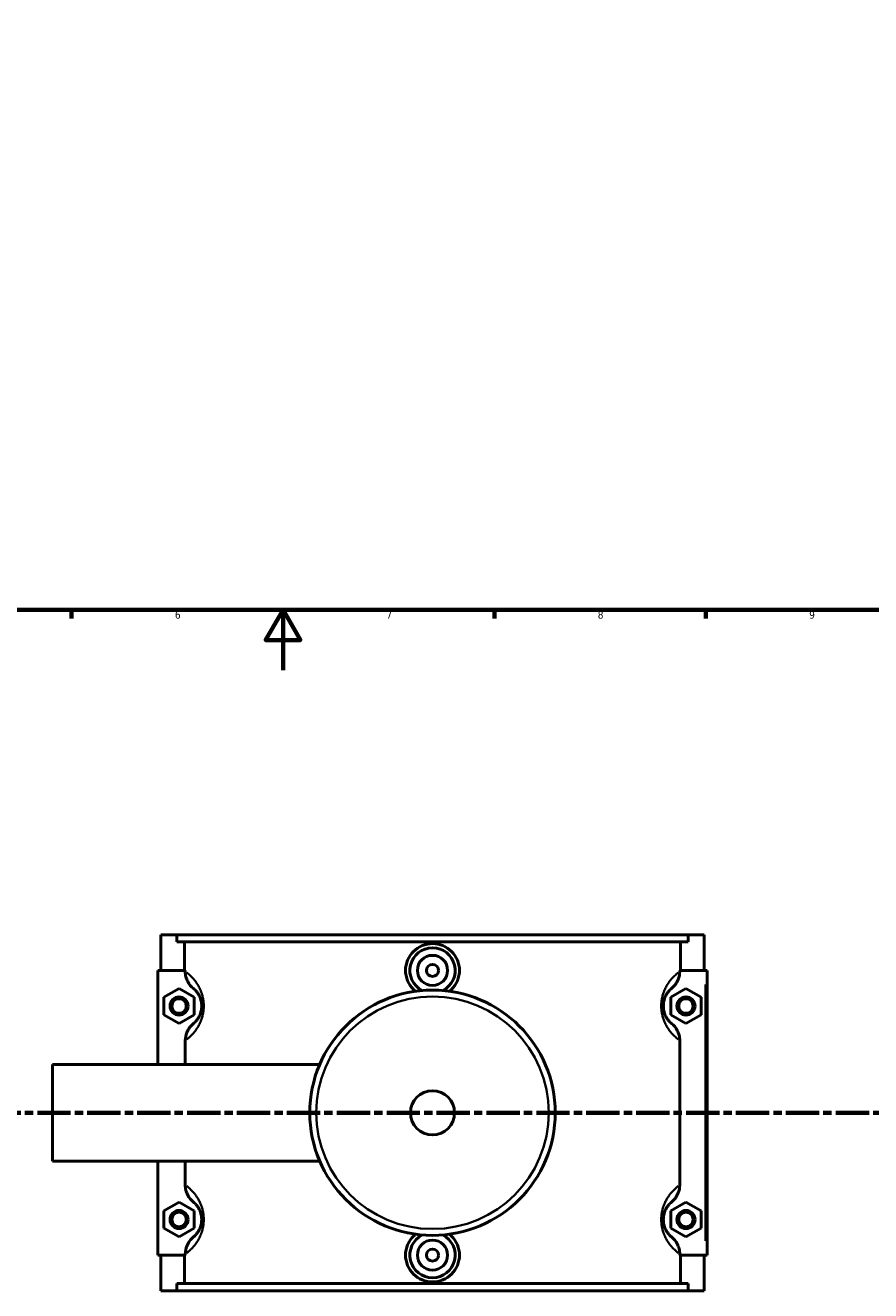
# Model space of a CAD drawing. Header units: millimetres. Extents: x 0 to 961, y -206 to 1211.
# Tile 3 of 8: x 335 to 615, y -206 to 214. Entities that reach past the tile are written whole.
import ezdxf

# ---------------------------------------------------------------- set-up
doc = ezdxf.new("R2010")
doc.units = ezdxf.units.MM
doc.linetypes.add('CHAIN', pattern=[0.3543, 0.2362, -0.0295, 0.0591, -0.0295])
for name, color, linetype, lineweight in [('Border (ISO)', 7, 'Continuous', 70), ('Section Line (ISO)', 7, 'CHAIN', 70), ('Visible (ISO)', 7, 'Continuous', 50), ('Visible Narrow (ISO)', 7, 'Continuous', 35)]:
    doc.layers.add(name, color=color, linetype=linetype, lineweight=lineweight)
doc.styles.add('Label Text (ISO)', font='tahoma.ttf')
doc.styles.add('Note Text (ISO)', font='tahoma.ttf')

# ---------------------------------------------------------------- blocks, each defined once
blk = doc.blocks.new('Borders Default Border')
at = {"layer": 'Border (ISO)'}
for p, q in [((350.42, 20), (350.42, 17.1)), ((490.58, 20), (490.58, 17.1)), ((560.67, 20), (560.67, 17.1))]:
    blk.add_line(p, q, dxfattribs=at)
at = {"layer": 'Border (ISO)', "flags": 128}
for points in [[(20, 20), (20, 574), (821, 574), (821, 20), (20, 20)], [(420.5, 0), (420.5, 20), (414.73, 10), (426.27, 10), (420.5, 20)]]:
    blk.add_lwpolyline(points, dxfattribs=at)
at = {"layer": 'Border (ISO)', "color": 232, "true_color": 0xca0064, "char_height": 2.5, "attachment_point": 7, "style": 'Note Text (ISO)'}
for s, insert in [('6', (384.66, 17.05)), ('7', (454.77, 17.1)), ('8', (524.81, 17.04)), ('9', (594.88, 17.05))]:
    blk.add_mtext(s, dxfattribs=dict(at, insert=insert))
blk = doc.blocks.new('2dTransSection0')
at = {"layer": 'Section Line (ISO)', "linetype": 'CHAIN', "ltscale": 46.681}
blk.add_line((289.45, -146.75), (713.87, -146.75), dxfattribs=at)
at = {"layer": 'Section Line (ISO)', "linetype": 'Continuous', "lineweight": 140}
for p, q in [((289.45, -146.75), (300.39, -146.75)), ((702.93, -146.75), (713.87, -146.75))]:
    blk.add_line(p, q, dxfattribs=at)
at = {"layer": 'Section Line (ISO)', "linetype": 'Continuous'}
for p, q in [((294.92, -146.75), (294.42, -149.25)), ((294.92, -149.25), (294.92, -146.75)), ((295.42, -149.25), (294.92, -146.75)), ((708.4, -146.75), (707.9, -149.25)), ((708.4, -149.25), (708.4, -146.75)), ((708.9, -149.25), (708.4, -146.75)), ((294.42, -149.25), (295.42, -149.25)), ((294.92, -154.16), (294.92, -149.25)), ((707.9, -149.25), (708.9, -149.25)), ((708.4, -154.16), (708.4, -149.25))]:
    blk.add_line(p, q, dxfattribs=at)
at = {"layer": 'Section Line (ISO)', "linetype": 'Continuous', "flags": 128}
for points in [[(295.42, -149.25), (294.92, -146.75), (294.42, -149.25), (295.42, -149.25)], [(708.9, -149.25), (708.4, -146.75), (707.9, -149.25), (708.9, -149.25)]]:
    blk.add_lwpolyline(points, dxfattribs=at)
at = {"layer": 'Section Line (ISO)'}
for points in [[(295.42, -149.25), (294.92, -146.75), (294.42, -149.25), (295.42, -149.25)], [(708.9, -149.25), (708.4, -146.75), (707.9, -149.25), (708.9, -149.25)]]:
    blk.add_solid(points, dxfattribs=at)
at = {"layer": 'Section Line (ISO)', "char_height": 3.5, "attachment_point": 7, "style": 'Label Text (ISO)'}
for insert in [(293.43, -158.75), (706.91, -158.75)]:
    blk.add_mtext('A', dxfattribs=dict(at, insert=insert))

msp = doc.modelspace()

# ---------------------------------------------------------------- linework, layer by layer
at = {"layer": 'Visible (ISO)'}
for p, q in [((380.0312, -87.7542), (380.0312, -99.5542)), ((380.0312, -87.7542), (385.2995, -87.7542)), ((385.2995, -87.7542), (554.7629, -87.7542)), ((385.2995, -90.1142), (385.2995, -87.7542)), ((554.7629, -87.7542), (554.7629, -90.1142)), ((554.7629, -87.7542), (560.0312, -87.7542)), ((560.0312, -87.7542), (560.0312, -99.5542)), ((554.7629, -90.1142), (385.2995, -90.1142)), ((387.8744, -99.5542), (387.8744, -90.1142)), ((552.1881, -99.5542), (552.1881, -90.1142)), ((388.0937, -99.5542), (379.0312, -99.5542)), ((379.0312, -99.5542), (379.0312, -130.7542)), ((388.0937, -99.5542), (388.0937, -99.8996)), ((551.9687, -99.8996), (551.9687, -99.5542)), ((551.9687, -99.5542), (560.5312, -99.5542)), ((560.5312, -99.5542), (561.0312, -99.5542)), ((561.0312, -193.9542), (561.0312, -99.5542)), ((381.0312, -108.4674), (386.0312, -105.5807)), ((381.0312, -114.2409), (381.0312, -108.4674)), ((386.0312, -105.5807), (391.0312, -108.4674)), ((391.0312, -108.4674), (391.0312, -114.2409)), ((554.0312, -105.5807), (549.0312, -108.4674)), ((549.0312, -108.4674), (549.0312, -114.2409)), ((559.0312, -108.4674), (554.0312, -105.5807)), ((559.0312, -114.2409), (559.0312, -108.4674)), ((386.0312, -117.1277), (381.0312, -114.2409)), ((391.0312, -114.2409), (386.0312, -117.1277)), ((549.0312, -114.2409), (554.0312, -117.1277)), ((554.0312, -117.1277), (559.0312, -114.2409)), ((388.0937, -122.8087), (388.0937, -130.7542)), ((551.9687, -170.6996), (551.9687, -122.8087)), ((344.0312, -162.7542), (344.0312, -130.7542)), ((344.0312, -130.7542), (432.6444, -130.7542)), ((344.0312, -162.7542), (432.6444, -162.7542)), ((379.0312, -162.7542), (379.0312, -193.9542)), ((388.0937, -162.7542), (388.0937, -170.6996)), ((381.0312, -179.2674), (386.0312, -176.3807)), ((381.0312, -185.0409), (381.0312, -179.2674)), ((386.0312, -176.3807), (391.0312, -179.2674)), ((391.0312, -179.2674), (391.0312, -185.0409)), ((554.0312, -176.3807), (549.0312, -179.2674)), ((549.0312, -179.2674), (549.0312, -185.0409)), ((559.0312, -179.2674), (554.0312, -176.3807)), ((559.0312, -185.0409), (559.0312, -179.2674)), ((386.0312, -187.9277), (381.0312, -185.0409)), ((391.0312, -185.0409), (386.0312, -187.9277)), ((549.0312, -185.0409), (554.0312, -187.9277)), ((554.0312, -187.9277), (559.0312, -185.0409)), ((379.0312, -193.9542), (388.0937, -193.9542)), ((380.0312, -193.9542), (380.0312, -205.7542)), ((387.8744, -203.3942), (387.8744, -193.9542)), ((388.0937, -193.6087), (388.0937, -193.9542)), ((551.9687, -193.9542), (551.9687, -193.6087)), ((560.5312, -193.9542), (551.9687, -193.9542)), ((552.1881, -203.3942), (552.1881, -193.9542)), ((560.0312, -193.9542), (560.0312, -205.7542)), ((561.0312, -193.9542), (560.5312, -193.9542)), ((554.7629, -203.3942), (385.2995, -203.3942)), ((385.2995, -205.7542), (385.2995, -203.3942)), ((554.7629, -203.3942), (554.7629, -205.7542)), ((385.2995, -205.7542), (380.0312, -205.7542)), ((385.2995, -205.7542), (554.7629, -205.7542)), ((560.0312, -205.7542), (554.7629, -205.7542))]:
    msp.add_line(p, q, dxfattribs=at)
for centre, radius in [((470.0312, -99.5542), 5), ((470.0312, -99.5542), 2), ((386.0312, -111.3542), 3), ((386.0312, -111.3542), 2.4), ((470.0312, -146.7542), 40.6667), ((554.0312, -111.3542), 3), ((554.0312, -111.3542), 2.4), ((470.0312, -146.7542), 7.32), ((386.0312, -182.1542), 3), ((386.0312, -182.1542), 2.4), ((554.0312, -182.1542), 3), ((554.0312, -182.1542), 2.4), ((470.0312, -193.9542), 5), ((470.0312, -193.9542), 2)]:
    msp.add_circle(centre, radius, dxfattribs=at)
for centre, start, end in [((470.0312, -99.5542), 297.092617, 242.907383), ((470.0312, -193.9542), 117.092617, 62.907383)]:
    msp.add_arc(centre, 7.5, start, end, dxfattribs=at)
for points, knots in [([(464.4137, -106.4763), (464.1697, -106.281), (463.9388, -106.0753), (462.9268, -105.0727), (462.2349, -104.0714), (461.3163, -101.8737), (461.0896, -100.6772), (461.0896, -98.4325), (461.3157, -97.2374), (462.2323, -95.0417), (462.9227, -94.0411), (464.5117, -92.464), (465.5162, -91.7816), (467.7157, -90.8767), (468.9108, -90.6544), (471.1516, -90.6544), (472.3468, -90.8767), (474.5463, -91.7816), (475.5507, -92.464), (477.1398, -94.0411), (477.8302, -95.0417), (478.7467, -97.2374), (478.9728, -98.4325), (478.9728, -99.5542)], [1.92555829, 1.92555829, 1.92555829, 1.92555829, 2.01664607, 2.01664607, 2.35354515, 2.35354515, 2.69044423, 2.69044423, 3.02693117, 3.02693117, 3.36341811, 3.36341811, 3.6995418, 3.6995418, 4.0356655, 4.0356655, 4.37178919, 4.37178919, 4.70791288, 4.70791288, 5.04439982, 5.04439982, 5.38088676, 5.38088676, 5.38088676, 5.38088676]), ([(388.0937, -99.8996), (388.0937, -100.4833), (388.1666, -101.0645), (388.4499, -102.1939), (388.6585, -102.7381), (389.3964, -104.1459), (390.0417, -104.9367), (390.8185, -105.5808)], [-0.652303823, -0.652303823, -0.652303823, -0.652303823, -0.47706185, -0.47706185, -0.302740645, -0.302740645, 0, 0, 0, 0]), ([(478.9728, -99.5542), (478.9728, -100.6772), (478.7462, -101.8737), (477.8276, -104.0714), (477.1357, -105.0727), (476.1236, -106.0753), (475.8928, -106.281), (475.6488, -106.4763)], [0, 0, 0, 0, 0.336899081, 0.336899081, 0.673798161, 0.673798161, 0.764885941, 0.764885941, 0.764885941, 0.764885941]), ([(549.2439, -105.5808), (549.7256, -105.1814), (550.1577, -104.7247), (550.9061, -103.7082), (551.2177, -103.1499), (551.7913, -101.7121), (551.9687, -100.8105), (551.9687, -99.8996)], [-0.651615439, -0.651615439, -0.651615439, -0.651615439, -0.4640642, -0.4640642, -0.273261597, -0.273261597, 0, 0, 0, 0]), ([(390.8185, -105.5808), (390.8903, -105.6403), (390.965, -105.7045), (391.2211, -105.9345), (391.4148, -106.1233), (391.8126, -106.5678), (392.0156, -106.8187), (392.3806, -107.3523), (392.5411, -107.6144), (392.7971, -108.1106), (392.8954, -108.3219), (393.0948, -108.817), (393.1942, -109.1073), (393.336, -109.6395), (393.3863, -109.8674), (393.4653, -110.3349), (393.4945, -110.574), (393.5247, -110.9949), (393.5312, -111.1745), (393.5312, -111.3542), (393.5312, -111.5338), (393.5247, -111.7134), (393.4945, -112.1344), (393.4653, -112.3734), (393.3863, -112.841), (393.336, -113.0689), (393.1942, -113.6011), (393.0948, -113.8913), (392.8954, -114.3864), (392.7971, -114.5977), (392.5411, -115.0939), (392.3806, -115.356), (392.0156, -115.8896), (391.8126, -116.1405), (391.4148, -116.585), (391.2211, -116.7738), (390.965, -117.0038), (390.8903, -117.0681), (390.8185, -117.1275)], [0.82338052, 0.82338052, 0.82338052, 0.82338052, 0.99993826, 0.99993826, 1.40587912, 1.40587912, 1.78688373, 1.78688373, 2.07996419, 2.07996419, 2.26934966, 2.26934966, 2.48715288, 2.48715288, 2.63565373, 2.63565373, 2.77897187, 2.77897187, 2.88316008, 2.88316008, 2.88316008, 2.9873483, 2.9873483, 3.13066644, 3.13066644, 3.27916729, 3.27916729, 3.49697051, 3.49697051, 3.68635598, 3.68635598, 3.97943644, 3.97943644, 4.36044104, 4.36044104, 4.76638191, 4.76638191, 4.94293965, 4.94293965, 4.94293965, 4.94293965]), ([(549.2439, -117.1275), (549.1722, -117.0681), (549.0974, -117.0038), (548.8413, -116.7738), (548.6477, -116.585), (548.2498, -116.1405), (548.0468, -115.8896), (547.6819, -115.356), (547.5213, -115.0939), (547.2653, -114.5977), (547.167, -114.3864), (546.9676, -113.8913), (546.8682, -113.6011), (546.7264, -113.0689), (546.6761, -112.841), (546.5971, -112.3734), (546.5679, -112.1344), (546.5377, -111.7134), (546.5312, -111.5338), (546.5312, -111.3542), (546.5312, -111.1745), (546.5377, -110.9949), (546.5679, -110.574), (546.5971, -110.3349), (546.6761, -109.8674), (546.7264, -109.6395), (546.8682, -109.1073), (546.9676, -108.817), (547.167, -108.3219), (547.2653, -108.1106), (547.5213, -107.6144), (547.6819, -107.3523), (548.0468, -106.8187), (548.2498, -106.5678), (548.6477, -106.1233), (548.8413, -105.9345), (549.0974, -105.7045), (549.1722, -105.6403), (549.2439, -105.5808)], [0.82338052, 0.82338052, 0.82338052, 0.82338052, 0.99993781, 0.99993781, 1.40587938, 1.40587938, 1.7868839, 1.7868839, 2.0799643, 2.0799643, 2.2693497, 2.2693497, 2.4871529, 2.4871529, 2.63565373, 2.63565373, 2.77897187, 2.77897187, 2.88316008, 2.88316008, 2.88316008, 2.9873483, 2.9873483, 3.13066644, 3.13066644, 3.27916727, 3.27916727, 3.49697047, 3.49697047, 3.68635587, 3.68635587, 3.97943627, 3.97943627, 4.36044079, 4.36044079, 4.76638236, 4.76638236, 4.94293965, 4.94293965, 4.94293965, 4.94293965]), ([(390.8185, -117.1275), (390.3368, -117.527), (389.9047, -117.9836), (389.1563, -119.0002), (388.8447, -119.5585), (388.2711, -120.9962), (388.0937, -121.8978), (388.0937, -122.8087)], [-0.651615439, -0.651615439, -0.651615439, -0.651615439, -0.4640642, -0.4640642, -0.273261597, -0.273261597, 0, 0, 0, 0]), ([(551.9687, -122.8087), (551.9687, -122.2251), (551.8958, -121.6439), (551.6125, -120.5144), (551.4039, -119.9702), (550.666, -118.5624), (550.0207, -117.7717), (549.2439, -117.1275)], [-0.652303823, -0.652303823, -0.652303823, -0.652303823, -0.47706185, -0.47706185, -0.302740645, -0.302740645, 0, 0, 0, 0]), ([(388.0937, -170.6996), (388.0937, -171.2833), (388.1666, -171.8645), (388.4499, -172.9939), (388.6585, -173.5381), (389.3964, -174.9459), (390.0417, -175.7367), (390.8185, -176.3808)], [-0.652303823, -0.652303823, -0.652303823, -0.652303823, -0.47706185, -0.47706185, -0.302740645, -0.302740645, 0, 0, 0, 0]), ([(549.2439, -176.3808), (549.7256, -175.9814), (550.1577, -175.5247), (550.9061, -174.5082), (551.2177, -173.9499), (551.7913, -172.5121), (551.9687, -171.6105), (551.9687, -170.6996)], [-0.651615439, -0.651615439, -0.651615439, -0.651615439, -0.4640642, -0.4640642, -0.273261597, -0.273261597, 0, 0, 0, 0]), ([(390.8185, -176.3808), (390.8903, -176.4403), (390.965, -176.5045), (391.2211, -176.7345), (391.4148, -176.9233), (391.8126, -177.3678), (392.0156, -177.6187), (392.3806, -178.1523), (392.5411, -178.4144), (392.7971, -178.9106), (392.8954, -179.1219), (393.0948, -179.617), (393.1942, -179.9073), (393.336, -180.4395), (393.3863, -180.6674), (393.4653, -181.1349), (393.4945, -181.374), (393.5247, -181.7949), (393.5312, -181.9745), (393.5312, -182.1542), (393.5312, -182.3338), (393.5247, -182.5134), (393.4945, -182.9344), (393.4653, -183.1734), (393.3863, -183.641), (393.336, -183.8689), (393.1942, -184.4011), (393.0948, -184.6913), (392.8954, -185.1864), (392.7971, -185.3977), (392.5411, -185.8939), (392.3806, -186.156), (392.0156, -186.6896), (391.8126, -186.9405), (391.4148, -187.385), (391.2211, -187.5738), (390.965, -187.8038), (390.8903, -187.8681), (390.8185, -187.9275)], [0.82338052, 0.82338052, 0.82338052, 0.82338052, 0.99993812, 0.99993812, 1.4058792, 1.4058792, 1.78688378, 1.78688378, 2.07996422, 2.07996422, 2.26934967, 2.26934967, 2.48715288, 2.48715288, 2.63565373, 2.63565373, 2.77897187, 2.77897187, 2.88316008, 2.88316008, 2.88316008, 2.9873483, 2.9873483, 3.13066644, 3.13066644, 3.27916728, 3.27916728, 3.4969705, 3.4969705, 3.68635594, 3.68635594, 3.97943639, 3.97943639, 4.36044097, 4.36044097, 4.76638205, 4.76638205, 4.94293965, 4.94293965, 4.94293965, 4.94293965]), ([(549.2439, -187.9275), (549.1722, -187.8681), (549.0974, -187.8038), (548.8413, -187.5738), (548.6477, -187.385), (548.2498, -186.9405), (548.0468, -186.6896), (547.6819, -186.156), (547.5213, -185.8939), (547.2653, -185.3977), (547.167, -185.1864), (546.9676, -184.6913), (546.8682, -184.4011), (546.7264, -183.8689), (546.6761, -183.641), (546.5971, -183.1734), (546.5679, -182.9344), (546.5377, -182.5134), (546.5312, -182.3338), (546.5312, -182.1542), (546.5312, -181.9745), (546.5377, -181.7949), (546.5679, -181.374), (546.5971, -181.1349), (546.6761, -180.6674), (546.7264, -180.4395), (546.8682, -179.9073), (546.9676, -179.617), (547.167, -179.1219), (547.2653, -178.9106), (547.5213, -178.4144), (547.6819, -178.1523), (548.0468, -177.6187), (548.2498, -177.3678), (548.6477, -176.9233), (548.8413, -176.7345), (549.0974, -176.5045), (549.1722, -176.4403), (549.2439, -176.3808)], [0.82327298, 0.82327298, 0.82327298, 0.82327298, 0.99982789, 0.99982789, 1.40577321, 1.40577321, 1.78677728, 1.78677728, 2.07985734, 2.07985734, 2.26924238, 2.26924238, 2.48704549, 2.48704549, 2.63554623, 2.63554623, 2.77886434, 2.77886434, 2.88305255, 2.88305255, 2.88305255, 2.98724076, 2.98724076, 3.13055887, 3.13055887, 3.27905961, 3.27905961, 3.49686272, 3.49686272, 3.68624776, 3.68624776, 3.97932782, 3.97932782, 4.36033189, 4.36033189, 4.76627722, 4.76627722, 4.94283212, 4.94283212, 4.94283212, 4.94283212]), ([(390.8185, -187.9275), (390.3368, -188.327), (389.9047, -188.7836), (389.1563, -189.8002), (388.8447, -190.3585), (388.2711, -191.7962), (388.0937, -192.6978), (388.0937, -193.6087)], [-0.651615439, -0.651615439, -0.651615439, -0.651615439, -0.4640642, -0.4640642, -0.273261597, -0.273261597, 0, 0, 0, 0]), ([(478.9728, -193.9542), (478.9728, -195.0758), (478.7467, -196.271), (477.8302, -198.4666), (477.1398, -199.4672), (475.5507, -201.0443), (474.5463, -201.7268), (472.3468, -202.6316), (471.1516, -202.854), (468.9108, -202.854), (467.7157, -202.6316), (465.5162, -201.7268), (464.5117, -201.0443), (462.9227, -199.4672), (462.2323, -198.4666), (461.3157, -196.271), (461.0896, -195.0758), (461.0896, -193.9542), (461.0896, -192.8312), (461.3163, -191.6346), (462.2349, -189.4369), (462.9268, -188.4356), (463.9388, -187.433), (464.1697, -187.2274), (464.4137, -187.032)], [2.69044423, 2.69044423, 2.69044423, 2.69044423, 3.02693117, 3.02693117, 3.36341811, 3.36341811, 3.6995418, 3.6995418, 4.0356655, 4.0356655, 4.37178919, 4.37178919, 4.70791288, 4.70791288, 5.04439982, 5.04439982, 5.38088676, 5.38088676, 5.38088676, 5.71778584, 5.71778584, 6.05468492, 6.05468492, 6.1457727, 6.1457727, 6.1457727, 6.1457727]), ([(475.6488, -187.032), (475.8928, -187.2274), (476.1236, -187.433), (477.1357, -188.4356), (477.8276, -189.4369), (478.7462, -191.6346), (478.9728, -192.8312), (478.9728, -193.9542)], [7.306445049, 7.306445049, 7.306445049, 7.306445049, 7.397532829, 7.397532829, 7.73443191, 7.73443191, 8.07133099, 8.07133099, 8.07133099, 8.07133099]), ([(551.9687, -193.6087), (551.9687, -193.0251), (551.8958, -192.4439), (551.6125, -191.3144), (551.4039, -190.7702), (550.666, -189.3624), (550.0207, -188.5717), (549.2439, -187.9275)], [-0.652303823, -0.652303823, -0.652303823, -0.652303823, -0.47706185, -0.47706185, -0.302740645, -0.302740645, 0, 0, 0, 0])]:
    msp.add_open_spline(points, degree=3, knots=knots, dxfattribs=at)
at = {"layer": 'Visible Narrow (ISO)'}
msp.add_line((560.5312, -104.2742), (560.5312, -189.2342), dxfattribs=at)
msp.add_circle((470.0312, -146.7542), 38.5253, dxfattribs=at)
for points, knots in [([(388.6508, -122.3935), (388.7527, -122.314), (388.8573, -122.2302), (389.3408, -121.8321), (389.7493, -121.4672), (390.5883, -120.6078), (391.0165, -120.1227), (391.7862, -119.0911), (392.1249, -118.5844), (392.6647, -117.6251), (392.872, -117.2166), (393.2926, -116.2594), (393.5023, -115.6982), (393.8013, -114.6692), (393.9075, -114.2287), (394.074, -113.3247), (394.1357, -112.8626), (394.1993, -112.0487), (394.213, -111.7015), (394.213, -111.3542), (394.213, -111.0069), (394.1993, -110.6596), (394.1357, -109.8458), (394.074, -109.3837), (393.9075, -108.4797), (393.8013, -108.0391), (393.5023, -107.0101), (393.2926, -106.449), (392.872, -105.4918), (392.6647, -105.0833), (392.1249, -104.1239), (391.7862, -103.6172), (391.0165, -102.5856), (390.5883, -102.1006), (389.7493, -101.2412), (389.3408, -100.8762), (388.8573, -100.4781), (388.7527, -100.3944), (388.6508, -100.3148)], [-4.88194575, -4.88194575, -4.88194575, -4.88194575, -4.76638191, -4.76638191, -4.36044104, -4.36044104, -3.97943644, -3.97943644, -3.68635598, -3.68635598, -3.49697051, -3.49697051, -3.27916729, -3.27916729, -3.13066644, -3.13066644, -2.9873483, -2.9873483, -2.88316008, -2.88316008, -2.88316008, -2.77897187, -2.77897187, -2.63565373, -2.63565373, -2.48715288, -2.48715288, -2.26934966, -2.26934966, -2.07996419, -2.07996419, -1.78688373, -1.78688373, -1.40587912, -1.40587912, -0.99993826, -0.99993826, -0.88437442, -0.88437442, -0.88437442, -0.88437442]), ([(551.4116, -100.3148), (551.3097, -100.3944), (551.2052, -100.4781), (550.7216, -100.8762), (550.3132, -101.2412), (549.4741, -102.1006), (549.0459, -102.5856), (548.2763, -103.6172), (547.9376, -104.1239), (547.3977, -105.0833), (547.1904, -105.4918), (546.7698, -106.449), (546.5602, -107.0101), (546.2612, -108.0391), (546.155, -108.4797), (545.9885, -109.3837), (545.9268, -109.8458), (545.8631, -110.6596), (545.8494, -111.0069), (545.8494, -111.3542), (545.8494, -111.7015), (545.8631, -112.0487), (545.9268, -112.8626), (545.9885, -113.3247), (546.155, -114.2287), (546.2612, -114.6692), (546.5602, -115.6982), (546.7698, -116.2594), (547.1904, -117.2166), (547.3977, -117.6251), (547.9376, -118.5844), (548.2763, -119.0911), (549.0459, -120.1227), (549.4741, -120.6078), (550.3132, -121.4672), (550.7216, -121.8321), (551.2052, -122.2302), (551.3097, -122.314), (551.4116, -122.3935)], [-4.88194575, -4.88194575, -4.88194575, -4.88194575, -4.76638236, -4.76638236, -4.36044079, -4.36044079, -3.97943627, -3.97943627, -3.68635587, -3.68635587, -3.49697047, -3.49697047, -3.27916727, -3.27916727, -3.13066644, -3.13066644, -2.9873483, -2.9873483, -2.88316008, -2.88316008, -2.88316008, -2.77897187, -2.77897187, -2.63565373, -2.63565373, -2.4871529, -2.4871529, -2.2693497, -2.2693497, -2.0799643, -2.0799643, -1.7868839, -1.7868839, -1.40587938, -1.40587938, -0.99993781, -0.99993781, -0.88437442, -0.88437442, -0.88437442, -0.88437442]), ([(388.6508, -193.1935), (388.7527, -193.114), (388.8573, -193.0302), (389.3408, -192.6321), (389.7493, -192.2672), (390.5883, -191.4078), (391.0165, -190.9227), (391.7862, -189.8911), (392.1249, -189.3844), (392.6647, -188.4251), (392.872, -188.0166), (393.2926, -187.0594), (393.5023, -186.4982), (393.8013, -185.4692), (393.9075, -185.0287), (394.074, -184.1247), (394.1357, -183.6626), (394.1993, -182.8487), (394.213, -182.5015), (394.213, -182.1542), (394.213, -181.8069), (394.1993, -181.4596), (394.1357, -180.6458), (394.074, -180.1837), (393.9075, -179.2797), (393.8013, -178.8391), (393.5023, -177.8101), (393.2926, -177.249), (392.872, -176.2918), (392.6647, -175.8833), (392.1249, -174.9239), (391.7862, -174.4172), (391.0165, -173.3856), (390.5883, -172.9006), (389.7493, -172.0412), (389.3408, -171.6762), (388.8573, -171.2781), (388.7527, -171.1944), (388.6508, -171.1148)], [-4.88194575, -4.88194575, -4.88194575, -4.88194575, -4.76638205, -4.76638205, -4.36044097, -4.36044097, -3.97943639, -3.97943639, -3.68635594, -3.68635594, -3.4969705, -3.4969705, -3.27916728, -3.27916728, -3.13066644, -3.13066644, -2.9873483, -2.9873483, -2.88316008, -2.88316008, -2.88316008, -2.77897187, -2.77897187, -2.63565373, -2.63565373, -2.48715288, -2.48715288, -2.26934967, -2.26934967, -2.07996422, -2.07996422, -1.78688378, -1.78688378, -1.4058792, -1.4058792, -0.99993812, -0.99993812, -0.88437442, -0.88437442, -0.88437442, -0.88437442]), ([(551.4116, -171.1148), (551.3097, -171.1944), (551.2052, -171.2781), (550.7216, -171.6762), (550.3132, -172.0412), (549.4741, -172.9006), (549.0459, -173.3856), (548.2762, -174.4172), (547.9376, -174.9239), (547.3977, -175.8833), (547.1904, -176.2918), (546.7698, -177.249), (546.5602, -177.8101), (546.2612, -178.8391), (546.155, -179.2797), (545.9885, -180.1837), (545.9268, -180.6458), (545.8631, -181.4596), (545.8494, -181.8069), (545.8494, -182.1542), (545.8494, -182.5015), (545.8631, -182.8487), (545.9268, -183.6626), (545.9885, -184.1247), (546.155, -185.0287), (546.2612, -185.4692), (546.5602, -186.4982), (546.7698, -187.0594), (547.1904, -188.0166), (547.3977, -188.4251), (547.9376, -189.3844), (548.2762, -189.8911), (549.0459, -190.9227), (549.4741, -191.4078), (550.3132, -192.2672), (550.7216, -192.6321), (551.2052, -193.0303), (551.3097, -193.114), (551.4116, -193.1935)], [-4.88183823, -4.88183823, -4.88183823, -4.88183823, -4.76627722, -4.76627722, -4.36033189, -4.36033189, -3.97932782, -3.97932782, -3.68624776, -3.68624776, -3.49686272, -3.49686272, -3.27905961, -3.27905961, -3.13055887, -3.13055887, -2.98724076, -2.98724076, -2.88305255, -2.88305255, -2.88305255, -2.77886434, -2.77886434, -2.63554623, -2.63554623, -2.48704549, -2.48704549, -2.26924238, -2.26924238, -2.07985734, -2.07985734, -1.78677728, -1.78677728, -1.40577321, -1.40577321, -0.99982789, -0.99982789, -0.88426688, -0.88426688, -0.88426688, -0.88426688])]:
    msp.add_open_spline(points, degree=3, knots=knots, dxfattribs=at)

# ---------------------------------------------------------------- block references
msp.add_blockref('Borders Default Border', (0, 0))
at = {"layer": 'Section Line (ISO)'}
msp.add_blockref('2dTransSection0', (0, 0), dxfattribs=at)

doc.saveas('drawing.dxf')
